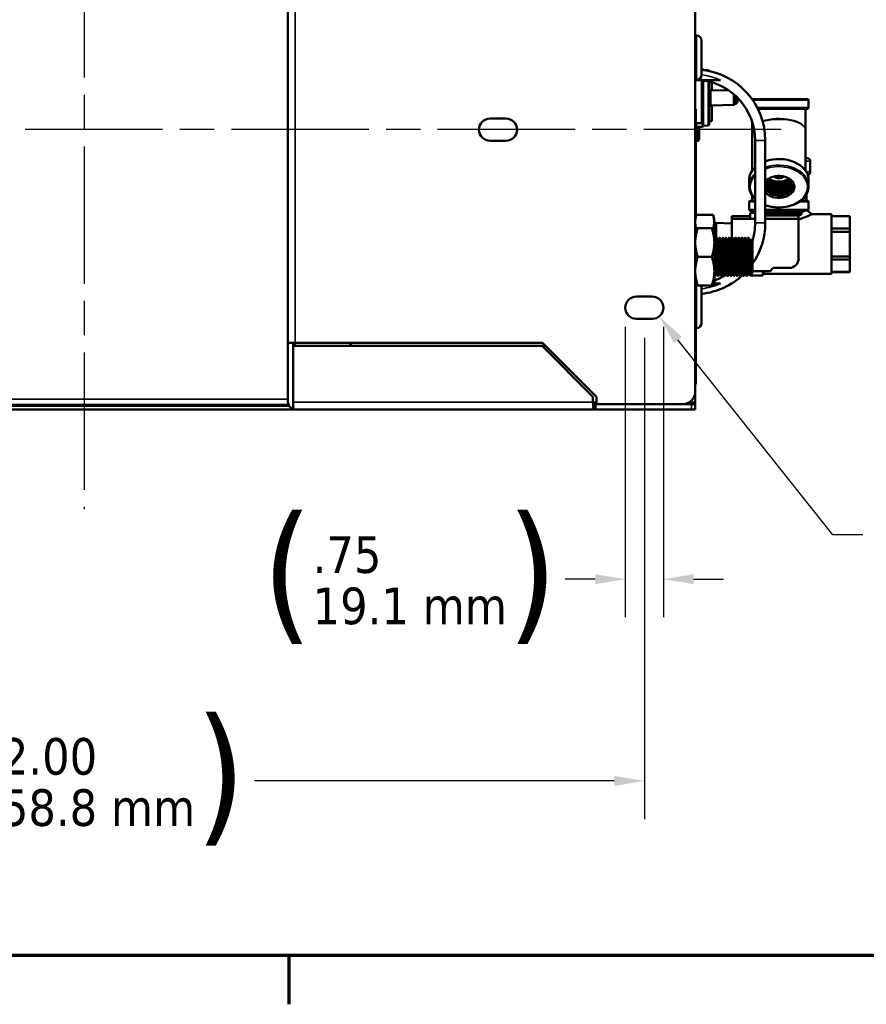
# Model space of a CAD drawing. Header units: inches. Extents: x 1 to 203, y 4 to 128.
# Tile 3 of 66: x 46 to 62, y 5 to 24. Entities that reach past the tile are written whole.
import ezdxf

# ---------------------------------------------------------------- set-up
doc = ezdxf.new("R2010")
doc.units = ezdxf.units.IN
doc.header["$LTSCALE"] = 6
doc.header["$MEASUREMENT"] = 0
doc.linetypes.add('CHAIN', pattern=[0.7087, 0.4724, -0.0591, 0.1181, -0.0591])
for name, color, linetype, lineweight in [('Border (ANSI)', 7, 'Continuous', 70), ('Centerline (ANSI)', 7, 'Continuous', 25), ('Dimension (ANSI)', 7, 'Continuous', 25), ('Visible (ANSI)', 7, 'Continuous', 50), ('Visible Narrow (ANSI)', 7, 'Continuous', 35)]:
    doc.layers.add(name, color=color, linetype=linetype, lineweight=lineweight)
doc.styles.add('Dimension Text', font='tahoma.ttf')
doc.dimstyles.new('Dual Dimension', dxfattribs={"dimscale": 6, "dimtxt": 0.12, "dimasz": 0.098425, "dimexe": 0.125, "dimexo": 0.0625, "dimgap": 0.031496, "dimtad": 0, "dimtih": 1, "dimtoh": 1, "dimrnd": 1e-08, "dimzin": 4, "dimdsep": 46, "dimtxsty": 'Dimension Text', "dimcen": 0.09, "dimdle": 0.393701, "dimclrd": 256, "dimclre": 256, "dimclrt": 256, "dimadec": 0, "dimazin": 1, "dimtfac": 1, "dimtofl": 0, "dimtmove": 0, "dimatfit": 3, "dimfxl": 1, "dimtolj": 1, "dimtzin": 4, "dimlwd": -1, "dimlwe": -1, "dimarcsym": 0})

# ---------------------------------------------------------------- blocks, each defined once
blk = doc.blocks.new('Borders Default Border')
at = {"layer": 'Border (ANSI)'}
blk.add_line((8.5, 1), (8.5, 0.84), dxfattribs=at)
at = {"layer": 'Border (ANSI)', "flags": 128}
blk.add_lwpolyline([(0.5, 1), (0.5, 21), (33.5, 21), (33.5, 1), (0.5, 1)], dxfattribs=at)
blk = doc.blocks.new('*D15')
at = {"layer": 'Defpoints', "color": 0, "transparency": 16777216}
for p in [(57.61, 18.731), (58.36, 18.731), (57.61, 13.396)]:
    blk.add_point(p, dxfattribs=at)
at = {"layer": 'Dimension (ANSI)', "transparency": 16777216}
for p, q in [((57.61, 18.356), (57.61, 12.646)), ((58.36, 18.356), (58.36, 12.646)), ((57.02, 13.396), (56.429, 13.396)), ((58.951, 13.396), (59.541, 13.396))]:
    blk.add_line(p, q, dxfattribs=at)
for points in [[(57.02, 13.494), (57.02, 13.298), (57.61, 13.396)], [(58.951, 13.494), (58.951, 13.298), (58.36, 13.396)]]:
    blk.add_solid(points, dxfattribs=at)
at = {"layer": 'Dimension (ANSI)', "transparency": 16777216, "insert": (53.378, 13.396), "char_height": 0.72, "attachment_point": 5, "style": 'Dimension Text'}
blk.add_mtext('\\A1;{\\H3.0x;(}\\S.75^ 19.1 mm;{\\H3.0x;)}', dxfattribs=at)
blk = doc.blocks.new('*D16')
at = {"layer": 'Defpoints', "color": 0, "transparency": 16777216}
for p in [(58.141, 18.731), (58.277, 18.56)]:
    blk.add_point(p, dxfattribs=at)
at = {"layer": 'Dimension (ANSI)', "transparency": 16777216}
for p, q in [((61.684, 14.268), (58.644, 18.097)), ((62.275, 14.268), (61.684, 14.268))]:
    blk.add_line(p, q, dxfattribs=at)
blk.add_solid([(58.722, 18.159), (58.567, 18.036), (58.277, 18.56)], dxfattribs=at)
at = {"layer": 'Dimension (ANSI)', "transparency": 16777216, "insert": (65.381, 14.268), "char_height": 0.72, "attachment_point": 5, "style": 'Dimension Text'}
blk.add_mtext('\\A1;{\\H3.0x;(}\\SR.22^ R5.6 mm;{\\H3.0x;)}', dxfattribs=at)
blk = doc.blocks.new('*D17')
at = {"layer": 'Defpoints', "color": 0, "transparency": 16777216}
for p in [(35.985, 18.513), (57.985, 18.513), (35.985, 9.431)]:
    blk.add_point(p, dxfattribs=at)
at = {"layer": 'Dimension (ANSI)', "transparency": 16777216}
for p, q in [((35.985, 18.138), (35.985, 8.681)), ((57.985, 18.138), (57.985, 8.681)), ((36.576, 9.431), (43.639, 9.431)), ((57.395, 9.431), (50.331, 9.431))]:
    blk.add_line(p, q, dxfattribs=at)
for points in [[(36.576, 9.529), (36.576, 9.332), (35.985, 9.431)], [(57.395, 9.529), (57.395, 9.332), (57.985, 9.431)]]:
    blk.add_solid(points, dxfattribs=at)
at = {"layer": 'Dimension (ANSI)', "transparency": 16777216, "insert": (46.985, 9.431), "char_height": 0.72, "attachment_point": 5, "style": 'Dimension Text'}
blk.add_mtext('\\A1;{\\H3.0x;(}\\S22.00^ 558.8 mm;{\\H3.0x;)}', dxfattribs=at)

msp = doc.modelspace()

# ---------------------------------------------------------------- linework, layer by layer
at = {"layer": 'Centerline (ANSI)', "linetype": 'CHAIN', "ltscale": 0.952448}
for p, q in [((46.985, 30.003), (46.985, 14.775)), ((60.674, 22.231), (33.196, 22.231))]:
    msp.add_line(p, q, dxfattribs=at)
at = {"layer": 'Visible (ANSI)'}
for p, q in [((58.985, 17.085), (58.985, 27.377)), ((50.985, 18.043), (50.985, 26.419)), ((59.01, 24.081), (58.985, 24.081)), ((59.11, 23.981), (59.11, 23.306)), ((59.124, 23.424), (59.11, 23.424)), ((59.124, 23.406), (59.124, 23.424)), ((59.143, 23.404), (59.124, 23.424)), ((59.245, 23.4), (59.145, 23.403)), ((59.245, 23.386), (59.245, 23.4)), ((59.261, 23.383), (59.245, 23.4)), ((59.261, 23.383), (59.261, 23.383)), ((59.01, 23.206), (58.985, 23.206)), ((59.482, 23.206), (59.01, 23.206)), ((59.135, 23.203), (59.135, 22.381)), ((59.143, 22.309), (59.143, 23.202)), ((59.245, 22.312), (59.245, 23.181)), ((59.261, 22.329), (59.261, 23.177)), ((59.308, 23.164), (59.308, 23.008)), ((59.284, 23.008), (59.284, 22.704)), ((59.649, 22.998), (59.308, 23.009)), ((59.773, 22.757), (59.773, 22.899)), ((59.812, 22.861), (59.812, 22.778)), ((59.308, 22.703), (59.734, 22.717)), ((59.308, 22.705), (59.308, 22.396)), ((59.768, 22.738), (59.773, 22.738)), ((60.097, 22.833), (61.19, 22.833)), ((61.19, 22.643), (60.212, 22.643)), ((61.152, 22.223), (61.152, 22.643)), ((61.212, 22.665), (61.212, 22.812)), ((55.266, 22.45), (54.954, 22.45)), ((58.985, 22.631), (58.995, 22.631)), ((58.995, 22.631), (58.995, 20.519)), ((59.11, 22.356), (58.995, 22.356)), ((58.995, 22.305), (59.005, 22.305)), ((59.005, 22.285), (59.005, 22.356)), ((59.124, 22.289), (59.005, 22.285)), ((59.04, 22.286), (59.04, 22.013)), ((59.063, 22.036), (59.063, 22.287)), ((59.124, 22.289), (59.124, 22.36)), ((59.143, 22.309), (59.124, 22.289)), ((59.245, 22.312), (59.143, 22.309)), ((59.261, 22.329), (59.245, 22.312)), ((59.308, 22.396), (59.261, 22.396)), ((60.102, 22.223), (60.102, 22.384)), ((60.102, 21.423), (60.102, 22.223)), ((61.152, 21.423), (61.152, 22.223)), ((54.954, 22.013), (55.266, 22.013)), ((58.995, 22.013), (59.04, 22.013)), ((59.063, 22.036), (59.04, 22.013)), ((60.16, 20.397), (60.16, 22.016)), ((60.36, 22.016), (60.36, 20.397)), ((61.184, 21.669), (61.152, 21.669)), ((61.244, 21.609), (61.244, 21.402)), ((60.042, 21.121), (60.042, 21.24)), ((61.212, 21.121), (61.212, 21.24)), ((60.102, 20.833), (60.102, 20.936)), ((61.152, 20.833), (61.152, 20.936)), ((61.169, 20.963), (61.169, 20.833)), ((60.042, 20.665), (60.042, 20.812)), ((60.064, 20.833), (60.16, 20.833)), ((61.053, 20.833), (61.19, 20.833)), ((61.212, 20.665), (61.212, 20.812)), ((58.985, 20.481), (59.006, 20.559)), ((59.334, 20.559), (59.006, 20.559)), ((59.355, 20.481), (59.334, 20.559)), ((59.705, 20.528), (59.705, 20.529)), ((59.705, 20.529), (60.065, 20.529)), ((59.705, 20.481), (59.705, 20.528)), ((59.705, 20.528), (60.065, 20.528)), ((60.16, 20.643), (60.064, 20.643)), ((60.065, 20.481), (60.065, 20.596)), ((60.065, 20.596), (60.16, 20.596)), ((61.19, 20.643), (60.36, 20.643)), ((60.36, 20.613), (61.023, 20.613)), ((60.36, 20.579), (61.086, 20.579)), ((60.36, 20.541), (61.025, 20.541)), ((61.014, 20.541), (61.014, 20.481)), ((61.023, 20.613), (61.072, 20.643)), ((61.023, 20.613), (61.086, 20.579)), ((61.025, 20.541), (61.086, 20.579)), ((61.192, 20.643), (61.269, 20.567)), ((61.269, 20.567), (61.658, 20.567)), ((61.658, 19.396), (61.658, 20.567)), ((61.658, 20.529), (62.018, 20.529)), ((61.658, 20.528), (62.018, 20.528)), ((62.018, 20.528), (62.018, 20.529)), ((62.018, 20.528), (62.018, 20.287)), ((59.355, 20.481), (59.355, 20.414)), ((59.355, 20.414), (59.355, 20.294)), ((59.393, 20.401), (59.355, 20.401)), ((59.393, 20.401), (59.393, 20.095)), ((59.705, 20.389), (59.393, 20.399)), ((59.705, 20.481), (59.705, 20.095)), ((60.16, 20.481), (59.705, 20.481)), ((61.015, 20.481), (60.36, 20.481)), ((61.015, 19.701), (61.015, 20.481)), ((58.985, 20.294), (59.035, 20.294)), ((59.31, 20.294), (59.035, 20.294)), ((59.36, 20.294), (59.31, 20.294)), ((59.36, 20.013), (59.36, 20.294)), ((62.018, 20.287), (61.658, 20.287)), ((61.658, 20.223), (62.018, 20.223)), ((62.018, 20.223), (62.018, 20.287)), ((62.018, 20.223), (62.018, 19.74)), ((59.36, 20.013), (59.36, 19.45)), ((59.376, 20.066), (59.368, 20.066)), ((59.399, 20.106), (59.407, 20.106)), ((59.438, 20.066), (59.431, 20.066)), ((59.462, 20.106), (59.469, 20.106)), ((59.501, 20.066), (59.493, 20.066)), ((59.524, 20.106), (59.532, 20.106)), ((59.563, 20.066), (59.556, 20.066)), ((59.587, 20.106), (59.594, 20.106)), ((59.626, 20.066), (59.618, 20.066)), ((59.649, 20.106), (59.657, 20.106)), ((59.688, 20.066), (59.681, 20.066)), ((59.712, 20.106), (59.719, 20.106)), ((59.751, 20.066), (59.743, 20.066)), ((59.774, 20.106), (59.782, 20.106)), ((59.813, 20.066), (59.806, 20.066)), ((59.837, 20.106), (59.844, 20.106)), ((59.876, 20.066), (59.868, 20.066)), ((59.899, 20.106), (59.907, 20.106)), ((59.938, 20.066), (59.931, 20.066)), ((59.962, 20.106), (59.969, 20.106)), ((60.001, 20.066), (59.993, 20.066)), ((60.024, 20.106), (60.032, 20.106)), ((60.063, 20.066), (60.056, 20.066)), ((60.063, 20.066), (60.072, 20.081)), ((60.11, 20.044), (60.072, 20.082)), ((60.11, 20.044), (60.11, 19.419)), ((62.018, 19.74), (61.658, 19.74)), ((62.018, 19.676), (62.018, 19.74)), ((59.31, 19.731), (59.035, 19.731)), ((60.048, 19.731), (60.048, 19.466)), ((61.658, 19.676), (62.018, 19.676)), ((62.018, 19.676), (62.018, 19.434)), ((59.36, 19.45), (59.36, 19.169)), ((59.368, 19.356), (59.376, 19.356)), ((59.407, 19.397), (59.399, 19.397)), ((59.43, 19.356), (59.438, 19.356)), ((59.469, 19.397), (59.462, 19.397)), ((59.493, 19.356), (59.501, 19.356)), ((59.532, 19.397), (59.524, 19.397)), ((59.555, 19.356), (59.563, 19.356)), ((59.594, 19.397), (59.587, 19.397)), ((59.618, 19.356), (59.626, 19.356)), ((59.657, 19.397), (59.649, 19.397)), ((59.68, 19.356), (59.688, 19.356)), ((59.719, 19.397), (59.712, 19.397)), ((59.743, 19.356), (59.751, 19.356)), ((59.782, 19.397), (59.774, 19.397)), ((59.805, 19.356), (59.813, 19.356)), ((59.844, 19.397), (59.837, 19.397)), ((59.868, 19.356), (59.876, 19.356)), ((59.907, 19.397), (59.899, 19.397)), ((59.93, 19.356), (59.938, 19.356)), ((59.969, 19.397), (59.962, 19.397)), ((59.993, 19.356), (60.001, 19.356)), ((60.032, 19.397), (60.024, 19.397)), ((60.085, 19.393), (60.053, 19.361)), ((60.065, 19.366), (60.065, 19.374)), ((60.065, 19.366), (60.315, 19.366)), ((60.087, 19.397), (60.086, 19.395)), ((60.088, 19.397), (60.087, 19.397)), ((60.088, 19.397), (60.088, 19.461)), ((60.11, 19.419), (60.088, 19.397)), ((60.11, 19.451), (60.455, 19.451)), ((60.315, 19.366), (60.315, 19.451)), ((60.327, 19.396), (60.315, 19.384)), ((60.327, 19.396), (60.327, 19.451)), ((60.327, 19.396), (61.658, 19.396)), ((60.455, 19.451), (60.518, 19.514)), ((60.518, 19.514), (60.828, 19.514)), ((62.018, 19.434), (61.658, 19.434)), ((61.658, 19.433), (62.018, 19.433)), ((62.018, 19.433), (62.018, 19.434)), ((58.985, 19.169), (59.035, 19.169)), ((59.31, 19.169), (59.035, 19.169)), ((59.36, 19.169), (59.31, 19.169)), ((59.36, 19.206), (59.482, 19.206)), ((59.11, 19.106), (59.11, 18.431)), ((58.141, 18.95), (57.829, 18.95)), ((57.829, 18.513), (58.141, 18.513)), ((59.01, 18.331), (58.985, 18.331)), ((58.995, 18.331), (58.995, 17.231)), ((50.985, 18.043), (50.985, 18.043)), ((50.985, 18.043), (50.985, 16.875)), ((51.089, 18.043), (50.985, 18.043)), ((50.985, 18.043), (51.129, 18.043)), ((51.089, 18.043), (51.089, 18.043)), ((51.089, 18.043), (51.089, 16.875)), ((51.129, 18.043), (55.985, 18.043)), ((52.235, 18.03), (52.186, 17.981)), ((52.235, 18.043), (52.235, 18.03)), ((55.985, 18.043), (57.048, 16.981)), ((51.089, 17.981), (51.089, 16.875)), ((55.975, 17.981), (51.089, 17.981)), ((55.975, 17.981), (56.047, 17.981)), ((56.975, 16.981), (55.975, 17.981)), ((58.985, 17.231), (58.995, 17.231)), ((58.985, 17.085), (58.985, 16.875)), ((51.089, 16.737), (51.089, 16.875)), ((51.089, 16.875), (51.089, 16.875)), ((51.089, 16.875), (51.089, 16.737)), ((56.975, 16.875), (56.975, 16.981)), ((56.985, 16.843), (56.985, 16.759)), ((57.048, 16.981), (57.048, 16.835)), ((58.985, 16.875), (58.985, 16.835)), ((42.842, 16.731), (51.129, 16.731)), ((42.967, 16.805), (51.003, 16.805)), ((50.996, 16.82), (42.974, 16.82)), ((57.025, 16.731), (51.129, 16.731)), ((57.025, 16.835), (57.025, 16.812)), ((57.025, 16.835), (57.048, 16.835)), ((57.025, 16.812), (57.025, 16.731)), ((58.91, 16.731), (57.025, 16.731)), ((57.048, 16.835), (58.735, 16.835)), ((58.735, 16.835), (58.91, 16.835)), ((58.985, 16.835), (58.91, 16.835)), ((58.985, 16.731), (58.91, 16.731)), ((58.985, 16.835), (58.985, 16.731))]:
    msp.add_line(p, q, dxfattribs=at)
for centre, radius, start, end in [((59.01, 23.981), 0.1, 0, 90), ((59.01, 23.306), 0.1, 270, 0), ((58.96, 22.016), 1.4, 0, 83.8494), ((58.96, 22.016), 1.2, 0, 82.8192), ((59.733, 22.757), 0.0394, 271.8476, 0), ((59.773, 22.778), 0.0394, 270, 0), ((61.19, 22.812), 0.0217, 0, 90), ((61.19, 22.665), 0.0217, 270, 0), ((54.954, 22.231), 0.219, 90, 270), ((55.266, 22.231), 0.219, 270, 90), ((59.11, 22.381), 0.025, 270, 0), ((61.184, 21.609), 0.06, 0, 90), ((61.184, 21.402), 0.06, 279.5192, 0), ((60.064, 20.812), 0.0217, 90, 180), ((61.19, 20.812), 0.0217, 0, 90), ((60.064, 20.665), 0.0217, 180, 270), ((61.19, 20.665), 0.0217, 270, 0), ((58.96, 20.397), 1.2, 343.0074, 0), ((58.96, 20.397), 1.4, 325.2281, 0), ((60.828, 19.701), 0.188, 270, 0), ((58.96, 20.397), 1.4, 276.1506, 313.2058), ((58.96, 20.397), 1.2, 289.4712, 299.8701), ((58.96, 20.397), 1.2, 300.3425, 302.3495), ((59.01, 19.106), 0.1, 0, 38.6822), ((57.829, 18.731), 0.219, 90, 270), ((58.141, 18.731), 0.219, 270, 90), ((59.01, 18.431), 0.1, 270, 0), ((58.735, 17.085), 0.25, 270, 0), ((51.129, 16.875), 0.143, 180, 254.0525), ((51.129, 16.875), 0.0394, 180, 183.6229), ((51.129, 16.875), 0.143, 254.0525, 270)]:
    msp.add_arc(centre, radius, start, end, dxfattribs=at)
for centre, major_axis, ratio, start_param, end_param in [((60.627, 21.24), (-0.585, 0), 0.707107, 5.636841, 6.283185), ((60.627, 21.24), (0.585, 0), 0.707107, 0, 2.044753), ((60.627, 21.106), (0.306, 0), 0.707107, 3.65246, 8.91391), ((60.627, 21.135), (-0.281, 0), 0.707107, 0.31699, 3.741623), ((60.627, 21.135), (-0.281, 0), 0.707107, 5.683155, 5.966195), ((60.627, 21.253), (-0.281, 0), 0.707107, 0.31699, 2.840479), ((60.627, 21.214), (-0.281, 0), 0.707107, 0.31699, 2.942559), ((60.627, 21.174), (-0.281, 0), 0.707107, 0.31699, 3.04257), ((60.627, 21.292), (0.281, 0), 0.707107, 3.548145, 5.876633), ((60.627, 21.332), (0.281, 0), 0.707107, 3.658629, 5.766149), ((60.627, 21.371), (0.281, 0), 0.707107, 3.780469, 5.644309), ((60.627, 21.41), (0.281, 0), 0.707107, 3.922883, 5.501895), ((51.129, 16.875), (0, 0.143), 0.998002, 2.863257, 3.141593)]:
    msp.add_ellipse(centre, major_axis=major_axis, ratio=ratio, start_param=start_param, end_param=end_param, dxfattribs=at)
for points, knots in [([(59.284, 23.008), (59.288, 23.008), (59.292, 23.008), (59.3, 23.008), (59.304, 23.008), (59.308, 23.008)], [-0.06003988, -0.06003988, -0.06003988, -0.06003988, -0.03002091, -0.03002091, -0.000001, -0.000001, -0.000001, -0.000001]), ([(59.308, 22.705), (59.304, 22.705), (59.3, 22.705), (59.292, 22.705), (59.288, 22.704), (59.284, 22.704)], [-0.060045, -0.060045, -0.060045, -0.060045, -0.03002266, -0.03002266, -0.0000012, -0.0000012, -0.0000012, -0.0000012]), ([(60.525, 21.31), (60.539, 21.301), (60.555, 21.293), (60.59, 21.281), (60.609, 21.277), (60.627, 21.277)], [12.3272323, 12.3272323, 12.3272323, 12.3272323, 12.4550229, 12.4550229, 12.5917856, 12.5917856, 12.5917856, 12.5917856]), ([(60.627, 21.277), (60.645, 21.277), (60.664, 21.281), (60.699, 21.293), (60.715, 21.301), (60.729, 21.31)], [5.1806553, 5.1806553, 5.1806553, 5.1806553, 5.3174179, 5.3174179, 5.4452086, 5.4452086, 5.4452086, 5.4452086]), ([(60.16, 20.868), (60.153, 20.875), (60.146, 20.882), (60.104, 20.927), (60.078, 20.969), (60.049, 21.048), (60.042, 21.085), (60.042, 21.121)], [5.6438704, 5.6438704, 5.6438704, 5.6438704, 5.7063569, 5.7063569, 6.0268107, 6.0268107, 6.2831853, 6.2831853, 6.2831853, 6.2831853]), ([(61.212, 21.121), (61.212, 21.077), (61.202, 21.033), (61.164, 20.949), (61.136, 20.909), (61.063, 20.837), (61.018, 20.805), (60.916, 20.753), (60.86, 20.733), (60.74, 20.707), (60.677, 20.701), (60.552, 20.702), (60.49, 20.711), (60.407, 20.732), (60.383, 20.739), (60.36, 20.748)], [3.141593, 3.141593, 3.141593, 3.141593, 3.450335, 3.450335, 3.764288, 3.764288, 4.085529, 4.085529, 4.409544, 4.409544, 4.73388, 4.73388, 5.058161, 5.058161, 5.191205, 5.191205, 5.191205, 5.191205]), ([(61.269, 20.567), (61.269, 20.567), (61.258, 20.561), (61.237, 20.551), (61.216, 20.541), (61.186, 20.527), (61.149, 20.512), (61.112, 20.498), (61.068, 20.483), (61.02, 20.471), (61.018, 20.471), (61.017, 20.47), (61.015, 20.47)], [-1, -1, -1, -1, -0.9375, -0.9375, -0.9375, -0.875, -0.875, -0.875, -0.8125, -0.8125, -0.8125, -0.8105786, -0.8105786, -0.8105786, -0.8105786]), ([(61.061, 20.592), (61.067, 20.596), (61.073, 20.599), (61.092, 20.611), (61.105, 20.62), (61.124, 20.633), (61.132, 20.639), (61.138, 20.643)], [1.2100674, 1.2100674, 1.2100674, 1.2100674, 1.279916, 1.279916, 1.4559222, 1.4559222, 1.582758, 1.582758, 1.582758, 1.582758]), ([(60.072, 20.081), (60.073, 20.082), (60.073, 20.08), (60.074, 20.067), (60.075, 20.051), (60.077, 20.002), (60.077, 19.97), (60.079, 19.897), (60.08, 19.857), (60.082, 19.77), (60.082, 19.724), (60.084, 19.638), (60.085, 19.597), (60.086, 19.541), (60.087, 19.523), (60.087, 19.489), (60.088, 19.474), (60.088, 19.461)], [-2.245559, -2.245559, -2.245559, -2.245559, -2.050315, -2.050315, -1.709562, -1.709562, -1.35835, -1.35835, -1.024453, -1.024453, -0.679626, -0.679626, -0.352475, -0.352475, -0.17809, -0.17809, 0, 0, 0, 0]), ([(60.086, 19.395), (60.085, 19.393), (60.083, 19.392), (60.08, 19.394), (60.078, 19.399), (60.073, 19.42), (60.07, 19.44), (60.066, 19.481), (60.064, 19.497), (60.06, 19.543), (60.058, 19.577), (60.054, 19.631), (60.053, 19.65), (60.05, 19.696), (60.048, 19.717), (60.048, 19.731)], [-0.7822329, -0.7822329, -0.7822329, -0.7822329, -0.710598, -0.710598, -0.5951964, -0.5951964, -0.4274163, -0.4274163, -0.3386691, -0.3386691, -0.1845043, -0.1845043, -0.1061235, -0.1061235, 0, 0, 0, 0]), ([(60.048, 19.466), (60.048, 19.446), (60.049, 19.429), (60.05, 19.4), (60.05, 19.389), (60.051, 19.367), (60.052, 19.361), (60.053, 19.361)], [-5.2972227, -5.2972227, -5.2972227, -5.2972227, -5.1464401, -5.1464401, -5.001588, -5.001588, -4.7806131, -4.7806131, -4.7806131, -4.7806131]), ([(56.985, 16.759), (56.983, 16.772), (56.982, 16.79), (56.98, 16.81), (56.979, 16.83), (56.977, 16.852), (56.975, 16.875)], [0, 0, 0, 0, 0.500001, 0.500001, 0.500001, 1, 1, 1, 1])]:
    msp.add_open_spline(points, degree=3, knots=knots, dxfattribs=at)
for points, weights in [([(58.985, 20.414), (58.985, 20.481), (59.006, 20.559)], [1, 1.04314139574, 1.01001874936]), ([(59.334, 20.559), (59.355, 20.481), (59.355, 20.414)], [1.01001874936, 1.04314139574, 1]), ([(59, 20.294), (58.985, 20.357), (58.985, 20.414)], [1.01836099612, 1.03654882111, 1]), ([(59.355, 20.414), (59.355, 20.357), (59.34, 20.294)], [1, 1.03654882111, 1.01836099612]), ([(59.035, 20.294), (58.985, 20.143), (58.985, 20.013)], [1.52036391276, 1.63796447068, 1.63796447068]), ([(59.31, 20.294), (59.36, 20.143), (59.36, 20.013)], [1.52036391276, 1.63796447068, 1.63796447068]), ([(58.985, 20.013), (58.985, 19.882), (59.035, 19.731)], [1.63796447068, 1.63796447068, 1.52036391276]), ([(59.36, 20.013), (59.36, 19.882), (59.31, 19.731)], [1.63796447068, 1.63796447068, 1.52036391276]), ([(59.035, 19.731), (58.985, 19.581), (58.985, 19.45)], [1.52036391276, 1.63796447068, 1.63796447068]), ([(59.36, 19.45), (59.36, 19.581), (59.31, 19.731)], [1.63796447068, 1.63796447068, 1.52036391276]), ([(58.985, 19.45), (58.985, 19.319), (59.035, 19.169)], [1.63796447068, 1.63796447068, 1.52036391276]), ([(59.31, 19.169), (59.36, 19.319), (59.36, 19.45)], [1.52036391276, 1.63796447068, 1.63796447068]), ([(59.368, 19.356), (59.364, 19.356), (59.36, 19.466)], [1, 0.923879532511, 1])]:
    msp.add_rational_spline(points, weights, degree=2, dxfattribs=at)
for points in [[(61.269, 20.567), (61.269, 20.567), (61.269, 20.567), (61.269, 20.567)], [(59.36, 20.08), (59.363, 20.075), (59.366, 20.07), (59.368, 20.065)], [(59.376, 20.066), (59.383, 20.079), (59.391, 20.093), (59.399, 20.106)], [(59.407, 20.106), (59.415, 20.092), (59.423, 20.079), (59.431, 20.065)], [(59.438, 20.066), (59.446, 20.079), (59.454, 20.093), (59.461, 20.106)], [(59.47, 20.106), (59.478, 20.092), (59.486, 20.079), (59.493, 20.065)], [(59.501, 20.066), (59.508, 20.079), (59.516, 20.093), (59.524, 20.106)], [(59.532, 20.106), (59.54, 20.092), (59.548, 20.079), (59.556, 20.065)], [(59.563, 20.066), (59.571, 20.079), (59.579, 20.093), (59.586, 20.106)], [(59.595, 20.106), (59.603, 20.092), (59.611, 20.079), (59.618, 20.065)], [(59.626, 20.066), (59.633, 20.079), (59.641, 20.093), (59.649, 20.106)], [(59.657, 20.106), (59.665, 20.092), (59.673, 20.079), (59.681, 20.065)], [(59.688, 20.066), (59.696, 20.079), (59.704, 20.093), (59.711, 20.106)], [(59.72, 20.106), (59.728, 20.092), (59.736, 20.079), (59.743, 20.065)], [(59.751, 20.066), (59.758, 20.079), (59.766, 20.093), (59.774, 20.106)], [(59.782, 20.106), (59.79, 20.092), (59.798, 20.079), (59.806, 20.065)], [(59.813, 20.066), (59.821, 20.079), (59.829, 20.093), (59.836, 20.106)], [(59.845, 20.106), (59.853, 20.092), (59.861, 20.079), (59.868, 20.065)], [(59.876, 20.066), (59.883, 20.079), (59.891, 20.093), (59.899, 20.106)], [(59.907, 20.106), (59.915, 20.092), (59.923, 20.079), (59.931, 20.065)], [(59.938, 20.066), (59.946, 20.079), (59.954, 20.093), (59.961, 20.106)], [(59.97, 20.106), (59.978, 20.092), (59.986, 20.079), (59.993, 20.065)], [(60.001, 20.066), (60.008, 20.079), (60.016, 20.093), (60.024, 20.106)], [(60.032, 20.106), (60.04, 20.092), (60.048, 20.079), (60.056, 20.065)], [(59.368, 19.357), (59.365, 19.361), (59.363, 19.365), (59.36, 19.369)], [(59.399, 19.397), (59.392, 19.383), (59.384, 19.37), (59.376, 19.357)], [(59.43, 19.357), (59.422, 19.37), (59.414, 19.384), (59.407, 19.397)], [(59.462, 19.397), (59.454, 19.383), (59.446, 19.37), (59.439, 19.357)], [(59.493, 19.357), (59.485, 19.37), (59.477, 19.384), (59.469, 19.397)], [(59.524, 19.397), (59.517, 19.383), (59.509, 19.37), (59.501, 19.357)], [(59.555, 19.357), (59.547, 19.37), (59.539, 19.384), (59.532, 19.397)], [(59.587, 19.397), (59.579, 19.383), (59.571, 19.37), (59.564, 19.357)], [(59.618, 19.357), (59.61, 19.37), (59.602, 19.384), (59.594, 19.397)], [(59.649, 19.397), (59.642, 19.383), (59.634, 19.37), (59.626, 19.357)], [(59.68, 19.357), (59.672, 19.37), (59.664, 19.384), (59.657, 19.397)], [(59.712, 19.397), (59.704, 19.383), (59.696, 19.37), (59.689, 19.357)], [(59.743, 19.357), (59.735, 19.37), (59.727, 19.384), (59.719, 19.397)], [(59.774, 19.397), (59.767, 19.383), (59.759, 19.37), (59.751, 19.357)], [(59.805, 19.357), (59.797, 19.37), (59.789, 19.384), (59.782, 19.397)], [(59.837, 19.397), (59.829, 19.383), (59.821, 19.37), (59.814, 19.357)], [(59.868, 19.357), (59.86, 19.37), (59.852, 19.384), (59.844, 19.397)], [(59.899, 19.397), (59.892, 19.383), (59.884, 19.37), (59.876, 19.357)], [(59.93, 19.357), (59.922, 19.37), (59.914, 19.384), (59.907, 19.397)], [(59.962, 19.397), (59.954, 19.383), (59.946, 19.37), (59.939, 19.357)], [(59.993, 19.357), (59.985, 19.37), (59.977, 19.384), (59.969, 19.397)], [(60.024, 19.397), (60.017, 19.383), (60.009, 19.37), (60.001, 19.357)], [(60.052, 19.361), (60.045, 19.373), (60.038, 19.385), (60.032, 19.397)], [(56.975, 16.875), (56.979, 16.862), (56.982, 16.85), (56.985, 16.843)], [(56.985, 16.843), (56.999, 16.838), (57.012, 16.835), (57.025, 16.835)], [(57.025, 16.731), (57.012, 16.731), (56.999, 16.741), (56.985, 16.759)]]:
    msp.add_open_spline(points, degree=3, dxfattribs=at)
for points, weights, knots in [([(59.399, 19.397), (59.395, 19.397), (59.391, 19.495), (59.387, 19.593), (59.384, 19.731), (59.38, 19.87), (59.376, 19.968), (59.372, 20.059), (59.368, 20.065)], [1, 0.923879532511, 1, 0.923879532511, 1, 0.923879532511, 1, 0.928804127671, 0.990788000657], [0.47, 0.47, 0.47, 0.475, 0.475, 0.48, 0.48, 0.485, 0.485, 0.48967653, 0.48967653, 0.48967653]), ([(59.407, 19.397), (59.403, 19.404), (59.399, 19.495), (59.395, 19.593), (59.391, 19.731), (59.387, 19.87), (59.384, 19.968), (59.38, 20.066), (59.376, 20.066)], [0.990788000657, 0.928804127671, 1, 0.923879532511, 1, 0.923879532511, 1, 0.923879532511, 1], [0.47032347, 0.47032347, 0.47032347, 0.475, 0.475, 0.48, 0.48, 0.485, 0.485, 0.49, 0.49, 0.49]), ([(59.43, 19.356), (59.427, 19.356), (59.423, 19.466), (59.419, 19.576), (59.415, 19.731), (59.411, 19.887), (59.407, 19.996), (59.403, 20.106), (59.399, 20.106), (59.399, 20.106), (59.399, 20.106)], [1, 0.923879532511, 1, 0.923879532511, 1, 0.923879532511, 1, 0.923879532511, 1, 0.995614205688, 0.991733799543], [0.47, 0.47, 0.47, 0.475, 0.475, 0.48, 0.48, 0.485, 0.485, 0.49, 0.49, 0.49028808, 0.49028808, 0.49028808]), ([(59.439, 19.357), (59.438, 19.356), (59.438, 19.356), (59.434, 19.356), (59.43, 19.466), (59.427, 19.576), (59.423, 19.731), (59.419, 19.887), (59.415, 19.996), (59.411, 20.106), (59.407, 20.106)], [0.991733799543, 0.995614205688, 1, 0.923879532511, 1, 0.923879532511, 1, 0.923879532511, 1, 0.923879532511, 1], [0.42971192, 0.42971192, 0.42971192, 0.43, 0.43, 0.435, 0.435, 0.44, 0.44, 0.445, 0.445, 0.45, 0.45, 0.45]), ([(59.462, 19.397), (59.458, 19.397), (59.454, 19.495), (59.45, 19.593), (59.446, 19.731), (59.442, 19.87), (59.438, 19.968), (59.435, 20.059), (59.431, 20.065)], [1, 0.923879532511, 1, 0.923879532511, 1, 0.923879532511, 1, 0.928804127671, 0.990788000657], [0.43, 0.43, 0.43, 0.435, 0.435, 0.44, 0.44, 0.445, 0.445, 0.44967653, 0.44967653, 0.44967653]), ([(59.469, 19.397), (59.465, 19.404), (59.462, 19.495), (59.458, 19.593), (59.454, 19.731), (59.45, 19.87), (59.446, 19.968), (59.442, 20.066), (59.438, 20.066)], [0.990788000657, 0.928804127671, 1, 0.923879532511, 1, 0.923879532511, 1, 0.923879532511, 1], [0.43032347, 0.43032347, 0.43032347, 0.435, 0.435, 0.44, 0.44, 0.445, 0.445, 0.45, 0.45, 0.45]), ([(59.493, 19.356), (59.489, 19.356), (59.485, 19.466), (59.481, 19.576), (59.477, 19.731), (59.473, 19.887), (59.469, 19.996), (59.466, 20.106), (59.462, 20.106), (59.461, 20.106), (59.461, 20.106)], [1, 0.923879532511, 1, 0.923879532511, 1, 0.923879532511, 1, 0.923879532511, 1, 0.995614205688, 0.991733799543], [0.43, 0.43, 0.43, 0.435, 0.435, 0.44, 0.44, 0.445, 0.445, 0.45, 0.45, 0.45028808, 0.45028808, 0.45028808]), ([(59.501, 19.357), (59.501, 19.356), (59.501, 19.356), (59.497, 19.356), (59.493, 19.466), (59.489, 19.576), (59.485, 19.731), (59.481, 19.887), (59.477, 19.996), (59.473, 20.106), (59.469, 20.106)], [0.991733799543, 0.995614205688, 1, 0.923879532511, 1, 0.923879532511, 1, 0.923879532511, 1, 0.923879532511, 1], [0.38971192, 0.38971192, 0.38971192, 0.39, 0.39, 0.395, 0.395, 0.4, 0.4, 0.405, 0.405, 0.41, 0.41, 0.41]), ([(59.524, 19.397), (59.52, 19.397), (59.516, 19.495), (59.512, 19.593), (59.509, 19.731), (59.505, 19.87), (59.501, 19.968), (59.497, 20.059), (59.493, 20.065)], [1, 0.923879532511, 1, 0.923879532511, 1, 0.923879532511, 1, 0.928804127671, 0.990788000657], [0.39, 0.39, 0.39, 0.395, 0.395, 0.4, 0.4, 0.405, 0.405, 0.40967653, 0.40967653, 0.40967653]), ([(59.532, 19.397), (59.528, 19.404), (59.524, 19.495), (59.52, 19.593), (59.516, 19.731), (59.512, 19.87), (59.509, 19.968), (59.505, 20.066), (59.501, 20.066)], [0.990788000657, 0.928804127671, 1, 0.923879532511, 1, 0.923879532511, 1, 0.923879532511, 1], [0.39032347, 0.39032347, 0.39032347, 0.395, 0.395, 0.4, 0.4, 0.405, 0.405, 0.41, 0.41, 0.41]), ([(59.555, 19.356), (59.552, 19.356), (59.548, 19.466), (59.544, 19.576), (59.54, 19.731), (59.536, 19.887), (59.532, 19.996), (59.528, 20.106), (59.524, 20.106), (59.524, 20.106), (59.524, 20.106)], [1, 0.923879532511, 1, 0.923879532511, 1, 0.923879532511, 1, 0.923879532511, 1, 0.995614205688, 0.991733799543], [0.39, 0.39, 0.39, 0.395, 0.395, 0.4, 0.4, 0.405, 0.405, 0.41, 0.41, 0.41028808, 0.41028808, 0.41028808]), ([(59.564, 19.357), (59.563, 19.356), (59.563, 19.356), (59.559, 19.356), (59.555, 19.466), (59.552, 19.576), (59.548, 19.731), (59.544, 19.887), (59.54, 19.996), (59.536, 20.106), (59.532, 20.106)], [0.991733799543, 0.995614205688, 1, 0.923879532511, 1, 0.923879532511, 1, 0.923879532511, 1, 0.923879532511, 1], [0.34971192, 0.34971192, 0.34971192, 0.35, 0.35, 0.355, 0.355, 0.36, 0.36, 0.365, 0.365, 0.37, 0.37, 0.37]), ([(59.587, 19.397), (59.583, 19.397), (59.579, 19.495), (59.575, 19.593), (59.571, 19.731), (59.567, 19.87), (59.563, 19.968), (59.56, 20.059), (59.556, 20.065)], [1, 0.923879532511, 1, 0.923879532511, 1, 0.923879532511, 1, 0.928804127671, 0.990788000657], [0.35, 0.35, 0.35, 0.355, 0.355, 0.36, 0.36, 0.365, 0.365, 0.36967653, 0.36967653, 0.36967653]), ([(59.594, 19.397), (59.59, 19.404), (59.587, 19.495), (59.583, 19.593), (59.579, 19.731), (59.575, 19.87), (59.571, 19.968), (59.567, 20.066), (59.563, 20.066)], [0.990788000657, 0.928804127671, 1, 0.923879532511, 1, 0.923879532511, 1, 0.923879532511, 1], [0.35032347, 0.35032347, 0.35032347, 0.355, 0.355, 0.36, 0.36, 0.365, 0.365, 0.37, 0.37, 0.37]), ([(59.618, 19.356), (59.614, 19.356), (59.61, 19.466), (59.606, 19.576), (59.602, 19.731), (59.598, 19.887), (59.594, 19.996), (59.591, 20.106), (59.587, 20.106), (59.586, 20.106), (59.586, 20.106)], [1, 0.923879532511, 1, 0.923879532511, 1, 0.923879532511, 1, 0.923879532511, 1, 0.995614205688, 0.991733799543], [0.35, 0.35, 0.35, 0.355, 0.355, 0.36, 0.36, 0.365, 0.365, 0.37, 0.37, 0.37028808, 0.37028808, 0.37028808]), ([(59.626, 19.357), (59.626, 19.356), (59.626, 19.356), (59.622, 19.356), (59.618, 19.466), (59.614, 19.576), (59.61, 19.731), (59.606, 19.887), (59.602, 19.996), (59.598, 20.106), (59.594, 20.106)], [0.991733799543, 0.995614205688, 1, 0.923879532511, 1, 0.923879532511, 1, 0.923879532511, 1, 0.923879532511, 1], [0.30971192, 0.30971192, 0.30971192, 0.31, 0.31, 0.315, 0.315, 0.32, 0.32, 0.325, 0.325, 0.33, 0.33, 0.33]), ([(59.649, 19.397), (59.645, 19.397), (59.641, 19.495), (59.637, 19.593), (59.634, 19.731), (59.63, 19.87), (59.626, 19.968), (59.622, 20.059), (59.618, 20.065)], [1, 0.923879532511, 1, 0.923879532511, 1, 0.923879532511, 1, 0.928804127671, 0.990788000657], [0.31, 0.31, 0.31, 0.315, 0.315, 0.32, 0.32, 0.325, 0.325, 0.32967653, 0.32967653, 0.32967653]), ([(59.657, 19.397), (59.653, 19.404), (59.649, 19.495), (59.645, 19.593), (59.641, 19.731), (59.637, 19.87), (59.634, 19.968), (59.63, 20.066), (59.626, 20.066)], [0.990788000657, 0.928804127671, 1, 0.923879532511, 1, 0.923879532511, 1, 0.923879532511, 1], [0.31032347, 0.31032347, 0.31032347, 0.315, 0.315, 0.32, 0.32, 0.325, 0.325, 0.33, 0.33, 0.33]), ([(59.68, 19.356), (59.677, 19.356), (59.673, 19.466), (59.669, 19.576), (59.665, 19.731), (59.661, 19.887), (59.657, 19.996), (59.653, 20.106), (59.649, 20.106), (59.649, 20.106), (59.649, 20.106)], [1, 0.923879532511, 1, 0.923879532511, 1, 0.923879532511, 1, 0.923879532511, 1, 0.995614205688, 0.991733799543], [0.31, 0.31, 0.31, 0.315, 0.315, 0.32, 0.32, 0.325, 0.325, 0.33, 0.33, 0.33028808, 0.33028808, 0.33028808]), ([(59.689, 19.357), (59.688, 19.356), (59.688, 19.356), (59.684, 19.356), (59.68, 19.466), (59.677, 19.576), (59.673, 19.731), (59.669, 19.887), (59.665, 19.996), (59.661, 20.106), (59.657, 20.106)], [0.991733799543, 0.995614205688, 1, 0.923879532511, 1, 0.923879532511, 1, 0.923879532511, 1, 0.923879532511, 1], [0.26971192, 0.26971192, 0.26971192, 0.27, 0.27, 0.275, 0.275, 0.28, 0.28, 0.285, 0.285, 0.29, 0.29, 0.29]), ([(59.712, 19.397), (59.708, 19.397), (59.704, 19.495), (59.7, 19.593), (59.696, 19.731), (59.692, 19.87), (59.688, 19.968), (59.685, 20.059), (59.681, 20.065)], [1, 0.923879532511, 1, 0.923879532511, 1, 0.923879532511, 1, 0.928804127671, 0.990788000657], [0.27, 0.27, 0.27, 0.275, 0.275, 0.28, 0.28, 0.285, 0.285, 0.28967653, 0.28967653, 0.28967653]), ([(59.719, 19.397), (59.715, 19.404), (59.712, 19.495), (59.708, 19.593), (59.704, 19.731), (59.7, 19.87), (59.696, 19.968), (59.692, 20.066), (59.688, 20.066)], [0.990788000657, 0.928804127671, 1, 0.923879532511, 1, 0.923879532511, 1, 0.923879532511, 1], [0.27032347, 0.27032347, 0.27032347, 0.275, 0.275, 0.28, 0.28, 0.285, 0.285, 0.29, 0.29, 0.29]), ([(59.743, 19.356), (59.739, 19.356), (59.735, 19.466), (59.731, 19.576), (59.727, 19.731), (59.723, 19.887), (59.719, 19.996), (59.716, 20.106), (59.712, 20.106), (59.711, 20.106), (59.711, 20.106)], [1, 0.923879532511, 1, 0.923879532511, 1, 0.923879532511, 1, 0.923879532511, 1, 0.995614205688, 0.991733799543], [0.27, 0.27, 0.27, 0.275, 0.275, 0.28, 0.28, 0.285, 0.285, 0.29, 0.29, 0.29028808, 0.29028808, 0.29028808]), ([(59.751, 19.357), (59.751, 19.356), (59.751, 19.356), (59.747, 19.356), (59.743, 19.466), (59.739, 19.576), (59.735, 19.731), (59.731, 19.887), (59.727, 19.996), (59.723, 20.106), (59.719, 20.106)], [0.991733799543, 0.995614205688, 1, 0.923879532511, 1, 0.923879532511, 1, 0.923879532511, 1, 0.923879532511, 1], [0.22971192, 0.22971192, 0.22971192, 0.23, 0.23, 0.235, 0.235, 0.24, 0.24, 0.245, 0.245, 0.25, 0.25, 0.25]), ([(59.774, 19.397), (59.77, 19.397), (59.766, 19.495), (59.762, 19.593), (59.759, 19.731), (59.755, 19.87), (59.751, 19.968), (59.747, 20.059), (59.743, 20.065)], [1, 0.923879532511, 1, 0.923879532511, 1, 0.923879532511, 1, 0.928804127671, 0.990788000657], [0.23, 0.23, 0.23, 0.235, 0.235, 0.24, 0.24, 0.245, 0.245, 0.24967653, 0.24967653, 0.24967653]), ([(59.782, 19.397), (59.778, 19.404), (59.774, 19.495), (59.77, 19.593), (59.766, 19.731), (59.762, 19.87), (59.759, 19.968), (59.755, 20.066), (59.751, 20.066)], [0.990788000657, 0.928804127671, 1, 0.923879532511, 1, 0.923879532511, 1, 0.923879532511, 1], [0.23032347, 0.23032347, 0.23032347, 0.235, 0.235, 0.24, 0.24, 0.245, 0.245, 0.25, 0.25, 0.25]), ([(59.805, 19.356), (59.802, 19.356), (59.798, 19.466), (59.794, 19.576), (59.79, 19.731), (59.786, 19.887), (59.782, 19.996), (59.778, 20.106), (59.774, 20.106), (59.774, 20.106), (59.774, 20.106)], [1, 0.923879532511, 1, 0.923879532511, 1, 0.923879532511, 1, 0.923879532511, 1, 0.995614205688, 0.991733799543], [0.23, 0.23, 0.23, 0.235, 0.235, 0.24, 0.24, 0.245, 0.245, 0.25, 0.25, 0.25028808, 0.25028808, 0.25028808]), ([(59.814, 19.357), (59.813, 19.356), (59.813, 19.356), (59.809, 19.356), (59.805, 19.466), (59.802, 19.576), (59.798, 19.731), (59.794, 19.887), (59.79, 19.996), (59.786, 20.106), (59.782, 20.106)], [0.991733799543, 0.995614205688, 1, 0.923879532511, 1, 0.923879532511, 1, 0.923879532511, 1, 0.923879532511, 1], [0.18971192, 0.18971192, 0.18971192, 0.19, 0.19, 0.195, 0.195, 0.2, 0.2, 0.205, 0.205, 0.21, 0.21, 0.21]), ([(59.837, 19.397), (59.833, 19.397), (59.829, 19.495), (59.825, 19.593), (59.821, 19.731), (59.817, 19.87), (59.813, 19.968), (59.81, 20.059), (59.806, 20.065)], [1, 0.923879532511, 1, 0.923879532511, 1, 0.923879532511, 1, 0.928804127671, 0.990788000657], [0.19, 0.19, 0.19, 0.195, 0.195, 0.2, 0.2, 0.205, 0.205, 0.20967653, 0.20967653, 0.20967653]), ([(59.844, 19.397), (59.84, 19.404), (59.837, 19.495), (59.833, 19.593), (59.829, 19.731), (59.825, 19.87), (59.821, 19.968), (59.817, 20.066), (59.813, 20.066)], [0.990788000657, 0.928804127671, 1, 0.923879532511, 1, 0.923879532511, 1, 0.923879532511, 1], [0.19032347, 0.19032347, 0.19032347, 0.195, 0.195, 0.2, 0.2, 0.205, 0.205, 0.21, 0.21, 0.21]), ([(59.868, 19.356), (59.864, 19.356), (59.86, 19.466), (59.856, 19.576), (59.852, 19.731), (59.848, 19.887), (59.844, 19.996), (59.841, 20.106), (59.837, 20.106), (59.836, 20.106), (59.836, 20.106)], [1, 0.923879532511, 1, 0.923879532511, 1, 0.923879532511, 1, 0.923879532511, 1, 0.995614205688, 0.991733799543], [0.19, 0.19, 0.19, 0.195, 0.195, 0.2, 0.2, 0.205, 0.205, 0.21, 0.21, 0.21028808, 0.21028808, 0.21028808]), ([(59.876, 19.357), (59.876, 19.356), (59.876, 19.356), (59.872, 19.356), (59.868, 19.466), (59.864, 19.576), (59.86, 19.731), (59.856, 19.887), (59.852, 19.996), (59.848, 20.106), (59.844, 20.106)], [0.991733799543, 0.995614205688, 1, 0.923879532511, 1, 0.923879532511, 1, 0.923879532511, 1, 0.923879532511, 1], [0.14971192, 0.14971192, 0.14971192, 0.15, 0.15, 0.155, 0.155, 0.16, 0.16, 0.165, 0.165, 0.17, 0.17, 0.17]), ([(59.899, 19.397), (59.895, 19.397), (59.891, 19.495), (59.887, 19.593), (59.884, 19.731), (59.88, 19.87), (59.876, 19.968), (59.872, 20.059), (59.868, 20.065)], [1, 0.923879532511, 1, 0.923879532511, 1, 0.923879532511, 1, 0.928804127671, 0.990788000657], [0.15, 0.15, 0.15, 0.155, 0.155, 0.16, 0.16, 0.165, 0.165, 0.16967653, 0.16967653, 0.16967653]), ([(59.907, 19.397), (59.903, 19.404), (59.899, 19.495), (59.895, 19.593), (59.891, 19.731), (59.887, 19.87), (59.884, 19.968), (59.88, 20.066), (59.876, 20.066)], [0.990788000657, 0.928804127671, 1, 0.923879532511, 1, 0.923879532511, 1, 0.923879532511, 1], [0.15032347, 0.15032347, 0.15032347, 0.155, 0.155, 0.16, 0.16, 0.165, 0.165, 0.17, 0.17, 0.17]), ([(59.93, 19.356), (59.927, 19.356), (59.923, 19.466), (59.919, 19.576), (59.915, 19.731), (59.911, 19.887), (59.907, 19.996), (59.903, 20.106), (59.899, 20.106), (59.899, 20.106), (59.899, 20.106)], [1, 0.923879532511, 1, 0.923879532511, 1, 0.923879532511, 1, 0.923879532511, 1, 0.995614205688, 0.991733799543], [0.15, 0.15, 0.15, 0.155, 0.155, 0.16, 0.16, 0.165, 0.165, 0.17, 0.17, 0.17028808, 0.17028808, 0.17028808]), ([(59.939, 19.357), (59.938, 19.356), (59.938, 19.356), (59.934, 19.356), (59.93, 19.466), (59.927, 19.576), (59.923, 19.731), (59.919, 19.887), (59.915, 19.996), (59.911, 20.106), (59.907, 20.106)], [0.991733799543, 0.995614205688, 1, 0.923879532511, 1, 0.923879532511, 1, 0.923879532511, 1, 0.923879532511, 1], [0.10971192, 0.10971192, 0.10971192, 0.11, 0.11, 0.115, 0.115, 0.12, 0.12, 0.125, 0.125, 0.13, 0.13, 0.13]), ([(59.962, 19.397), (59.958, 19.397), (59.954, 19.495), (59.95, 19.593), (59.946, 19.731), (59.942, 19.87), (59.938, 19.968), (59.935, 20.059), (59.931, 20.065)], [1, 0.923879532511, 1, 0.923879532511, 1, 0.923879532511, 1, 0.928804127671, 0.990788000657], [0.11, 0.11, 0.11, 0.115, 0.115, 0.12, 0.12, 0.125, 0.125, 0.12967653, 0.12967653, 0.12967653]), ([(59.969, 19.397), (59.965, 19.404), (59.962, 19.495), (59.958, 19.593), (59.954, 19.731), (59.95, 19.87), (59.946, 19.968), (59.942, 20.066), (59.938, 20.066)], [0.990788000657, 0.928804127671, 1, 0.923879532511, 1, 0.923879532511, 1, 0.923879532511, 1], [0.11032347, 0.11032347, 0.11032347, 0.115, 0.115, 0.12, 0.12, 0.125, 0.125, 0.13, 0.13, 0.13]), ([(59.993, 19.356), (59.989, 19.356), (59.985, 19.466), (59.981, 19.576), (59.977, 19.731), (59.973, 19.887), (59.969, 19.996), (59.966, 20.106), (59.962, 20.106), (59.961, 20.106), (59.961, 20.106)], [1, 0.923879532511, 1, 0.923879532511, 1, 0.923879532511, 1, 0.923879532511, 1, 0.995614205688, 0.991733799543], [0.11, 0.11, 0.11, 0.115, 0.115, 0.12, 0.12, 0.125, 0.125, 0.13, 0.13, 0.13028808, 0.13028808, 0.13028808]), ([(60.001, 19.357), (60.001, 19.356), (60.001, 19.356), (59.997, 19.356), (59.993, 19.466), (59.989, 19.576), (59.985, 19.731), (59.981, 19.887), (59.977, 19.996), (59.973, 20.106), (59.969, 20.106)], [0.991733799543, 0.995614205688, 1, 0.923879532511, 1, 0.923879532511, 1, 0.923879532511, 1, 0.923879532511, 1], [0.06971192, 0.06971192, 0.06971192, 0.07, 0.07, 0.075, 0.075, 0.08, 0.08, 0.085, 0.085, 0.09, 0.09, 0.09]), ([(60.024, 19.397), (60.02, 19.397), (60.016, 19.495), (60.012, 19.593), (60.009, 19.731), (60.005, 19.87), (60.001, 19.968), (59.997, 20.059), (59.993, 20.065)], [1, 0.923879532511, 1, 0.923879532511, 1, 0.923879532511, 1, 0.928804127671, 0.990788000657], [0.07, 0.07, 0.07, 0.075, 0.075, 0.08, 0.08, 0.085, 0.085, 0.08967653, 0.08967653, 0.08967653]), ([(60.032, 19.397), (60.028, 19.404), (60.024, 19.495), (60.02, 19.593), (60.016, 19.731), (60.012, 19.87), (60.009, 19.968), (60.005, 20.066), (60.001, 20.066)], [0.990788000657, 0.928804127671, 1, 0.923879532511, 1, 0.923879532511, 1, 0.923879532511, 1], [0.07032347, 0.07032347, 0.07032347, 0.075, 0.075, 0.08, 0.08, 0.085, 0.085, 0.09, 0.09, 0.09]), ([(60.048, 19.466), (60.044, 19.576), (60.04, 19.731), (60.036, 19.887), (60.032, 19.996), (60.028, 20.106), (60.024, 20.106), (60.024, 20.106), (60.024, 20.106)], [1, 0.923879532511, 1, 0.923879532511, 1, 0.923879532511, 1, 0.995614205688, 0.991733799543], [0.075, 0.075, 0.075, 0.08, 0.08, 0.085, 0.085, 0.09, 0.09, 0.09028808, 0.09028808, 0.09028808]), ([(60.048, 19.731), (60.044, 19.887), (60.04, 19.996), (60.036, 20.106), (60.032, 20.106)], [1, 0.923879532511, 1, 0.923879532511, 1], [0.04, 0.04, 0.04, 0.045, 0.045, 0.05, 0.05, 0.05]), ([(60.087, 19.397), (60.083, 19.397), (60.079, 19.495), (60.075, 19.593), (60.071, 19.731), (60.067, 19.87), (60.063, 19.968), (60.06, 20.059), (60.056, 20.065)], [1, 0.923879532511, 1, 0.923879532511, 1, 0.923879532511, 1, 0.928804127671, 0.990788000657], [0.03, 0.03, 0.03, 0.035, 0.035, 0.04, 0.04, 0.045, 0.045, 0.04967653, 0.04967653, 0.04967653]), ([(60.088, 19.461), (60.087, 19.476), (60.087, 19.495), (60.083, 19.593), (60.079, 19.731), (60.075, 19.87), (60.071, 19.968), (60.067, 20.066), (60.063, 20.066)], [0.975309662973, 0.984497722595, 1, 0.923879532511, 1, 0.923879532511, 1, 0.923879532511, 1], [0.03398173, 0.03398173, 0.03398173, 0.035, 0.035, 0.04, 0.04, 0.045, 0.045, 0.05, 0.05, 0.05]), ([(59.376, 19.357), (59.376, 19.356), (59.376, 19.356), (59.372, 19.356), (59.368, 19.466), (59.364, 19.576), (59.36, 19.731)], [0.991733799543, 0.995614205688, 1, 0.923879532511, 1, 0.923879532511, 1], [0.46971192, 0.46971192, 0.46971192, 0.47, 0.47, 0.475, 0.475, 0.48, 0.48, 0.48])]:
    msp.add_rational_spline(points, weights, degree=2, knots=knots, dxfattribs=at)
at = {"layer": 'Visible Narrow (ANSI)'}
for p, q in [((51.129, 26.419), (51.129, 18.043)), ((59.01, 23.206), (59.01, 24.081)), ((59.11, 22.356), (59.11, 23.206)), ((59.773, 22.738), (59.773, 22.757)), ((60.112, 22.812), (61.212, 22.812)), ((61.212, 22.665), (60.2, 22.665)), ((60.16, 22.016), (60.36, 22.016)), ((61.244, 21.609), (61.152, 21.609)), ((61.165, 21.402), (61.244, 21.402)), ((60.042, 20.812), (60.16, 20.812)), ((61.023, 20.812), (61.212, 20.812)), ((60.16, 20.665), (60.042, 20.665)), ((61.212, 20.665), (60.36, 20.665)), ((61.269, 20.567), (61.192, 20.643)), ((60.36, 20.397), (60.16, 20.397)), ((59.01, 18.331), (59.01, 19.169)), ((51.129, 17.981), (51.129, 18.043)), ((42.985, 16.934), (50.985, 16.934)), ((51.089, 16.875), (56.975, 16.875)), ((57.048, 16.875), (56.975, 16.875)), ((58.985, 16.875), (58.87, 16.875)), ((58.91, 16.731), (58.91, 16.835))]:
    msp.add_line(p, q, dxfattribs=at)
for centre, start, end in [((58.96, 22.016), 66.3249, 83.3742), ((58.96, 20.397), 276.6258, 293.6751)]:
    msp.add_arc(centre, 1.3, start, end, dxfattribs=at)
for centre, major_axis, ratio, start_param, end_param in [((60.627, 22.223), (0.525, 0), 0.431374, 0, 2.229744), ((60.627, 22.223), (0.525, 0), 0.431374, 2.828555, 3.141593), ((60.627, 22.223), (0.525, 0), 0.402079, 2.823244, 3.141593), ((60.627, 22.223), (0.525, 0), 0.402079, 0, 2.222146), ((60.627, 21.121), (0.585, 0), 0.707107, 0, 2.044753), ((60.627, 21.106), (0.563, 0), 0.707107, 4.218522, 8.347849), ((60.627, 21.106), (-0.563, 0), 0.707107, 5.689915, 6.876456), ((60.627, 21.121), (-0.585, 0), 0.707107, 5.636841, 6.283185)]:
    msp.add_ellipse(centre, major_axis=major_axis, ratio=ratio, start_param=start_param, end_param=end_param, dxfattribs=at)
msp.add_open_spline([(59.734, 22.932), (59.734, 22.925), (59.734, 22.918), (59.734, 22.901), (59.734, 22.892), (59.734, 22.874), (59.734, 22.865), (59.734, 22.847), (59.734, 22.838), (59.734, 22.82), (59.734, 22.812), (59.734, 22.795), (59.734, 22.787), (59.734, 22.772), (59.734, 22.765), (59.734, 22.752), (59.734, 22.746), (59.734, 22.736), (59.734, 22.731), (59.734, 22.724), (59.734, 22.722), (59.734, 22.718), (59.734, 22.717), (59.734, 22.717)], degree=3, knots=[0.002497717, 0.002497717, 0.002497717, 0.002497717, 0.002968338, 0.002968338, 0.003463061, 0.003463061, 0.003957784, 0.003957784, 0.004452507, 0.004452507, 0.00494723, 0.00494723, 0.005441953, 0.005441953, 0.005936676, 0.005936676, 0.006431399, 0.006431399, 0.006926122, 0.006926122, 0.007420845, 0.007420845, 0.007915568, 0.007915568, 0.007915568, 0.007915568], dxfattribs=at)

# ---------------------------------------------------------------- block references
at = {"xscale": 6, "yscale": 6, "zscale": 6}
msp.add_blockref('Borders Default Border', (0, 0), dxfattribs=at)

# ---------------------------------------------------------------- dimensions: what is measured, and where the dimension line sits
at = {"layer": 'Dimension (ANSI)'}
for base, p1, p2, text, picture, middle in [((57.61, 13.396), (58.36, 18.731), (57.61, 18.731), '{\\H3.0x;(}\\S<>^ 19.1 mm;{\\H3.0x;)}', '*D15', (53.378, 13.396)), ((35.985, 9.431), (57.985, 18.513), (35.985, 18.513), '{\\H3.0x;(}\\S<>^ 558.8 mm;{\\H3.0x;)}', '*D17', (46.985, 9.431))]:
    dim = msp.add_linear_dim(base=base, p1=p1, p2=p2, angle=180, text=text, dimstyle='Dual Dimension', override={"dimgap": 0.031496, "dimtih": 0, "dimtoh": 0, "dimdec": 2, "dimpost": '\\X', "dimtol": 0, "dimlim": 0, "dimtp": 0, "dimtm": 0, "dimtdec": 2, "dimatfit": 1}, dxfattribs=at)
    dim.commit()
    dim.dimension.update_dxf_attribs({"geometry": picture, "text_midpoint": middle, "dimtype": 160})
dim = msp.add_radius_dim(center=(58.141, 18.731), mpoint=(58.277, 18.56), text='{\\H3.0x;(}\\S<>^ R5.6 mm;{\\H3.0x;)}', dimstyle='Dual Dimension', override={"dimgap": 0.031496, "dimdec": 2, "dimlfac": 1, "dimpost": '\\X', "dimcen": 0, "dimtol": 0, "dimlim": 0, "dimtp": 0, "dimtm": 0, "dimtdec": 2}, dxfattribs=at)
dim.commit()
dim.dimension.update_dxf_attribs({"geometry": '*D16', "text_midpoint": (65.381, 14.268), "dimtype": 164})

doc.saveas('drawing.dxf')
